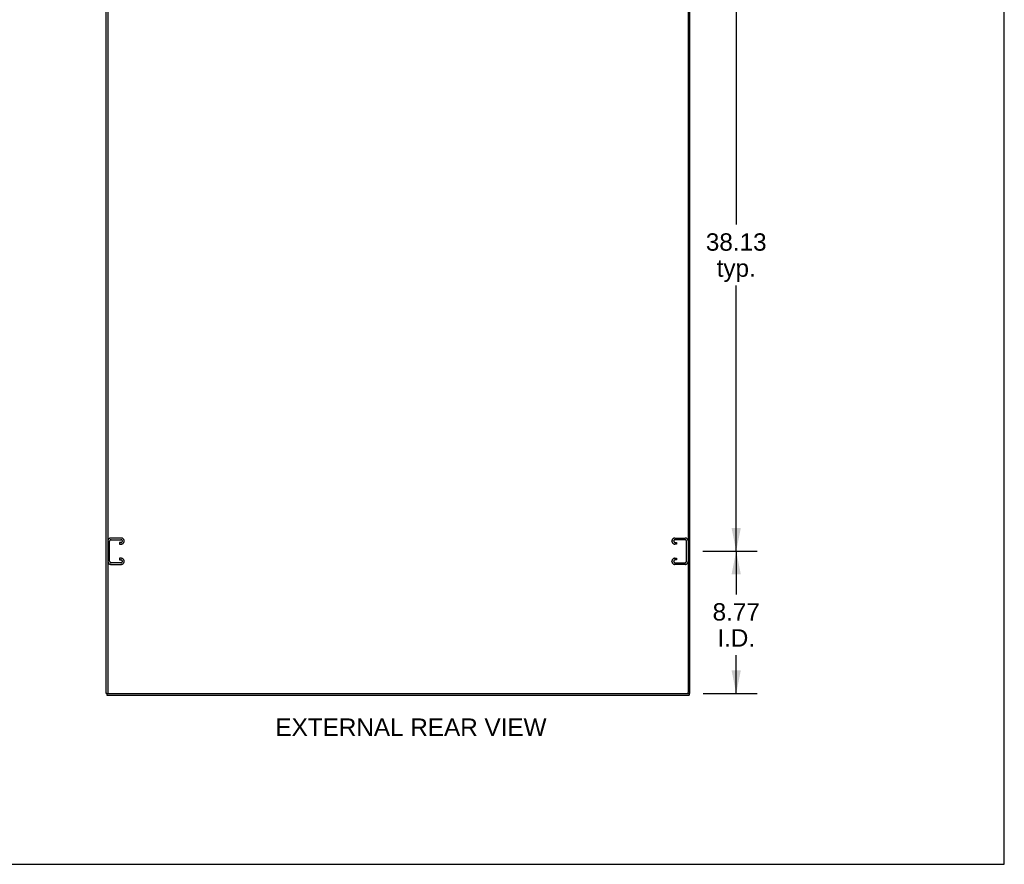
# Model space of a CAD drawing. Header units: inches. Extents: x 0 to 243, y 0 to 157.
# Tile 14 of 16: x 182 to 243, y 0 to 52. Entities that reach past the tile are written whole.
import ezdxf

# ---------------------------------------------------------------- set-up
doc = ezdxf.new("R2010")
doc.units = ezdxf.units.IN
doc.header["$LTSCALE"] = 13.357143
doc.header["$MEASUREMENT"] = 0
doc.linetypes.add('HIDDEN', pattern=[0.2, 0.1, -0.1])
doc.layers.get('0').update_dxf_attribs({"linetype": 'CONTINUOUS'})
doc.layers.add('DEFAULT_2', color=8, linetype='HIDDEN')
doc.layers.add('DIMENSIONS', color=7, linetype='CONTINUOUS')
doc.styles.get("Standard").update_dxf_attribs({"font": 'arial.ttf'})
doc.dimstyles.new('DIMSTYLE_1', dxfattribs={"dimtxt": 1.071429, "dimasz": 1.428571, "dimexe": 0.09, "dimexo": 0.07, "dimgap": 0.0375, "dimtad": 0, "dimtih": 1, "dimtoh": 1, "dimzin": 4, "dimdsep": 46, "dimtxsty": 'Standard', "dimblk": '_FILLED', "dimblk1": '_FILLED', "dimblk2": '_FILLED', "dimcen": 0.09, "dimazin": 1, "dimtfac": 1, "dimtdec": 3, "dimtofl": 0, "dimtmove": 0, "dimatfit": 3, "dimldrblk": '_FILLED', "dimfxl": 0, "dimtolj": 1, "dimtzin": 4, "dimarcsym": 0})

# ---------------------------------------------------------------- blocks, each defined once
blk = doc.blocks.new('_FILLED')
at = {"color": 0, "linetype": 'ByBlock'}
blk.add_solid([(0, 0), (-1, 0.2), (-1, -0.2)], dxfattribs=at)
blk = doc.blocks.new('*D5')
at = {"layer": 'DIMENSIONS', "color": 2, "linetype": 'Continuous'}
for p, q in [((224.26, 19.306), (227.612, 19.306)), ((226.326, 19.306), (226.326, 16.636)), ((226.326, 10.535), (226.326, 12.886)), ((224.291, 10.535), (227.612, 10.535))]:
    blk.add_line(p, q, dxfattribs=at)
at = {"layer": 'DIMENSIONS', "color": 2, "linetype": 'Continuous', "xscale": 1.4285714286, "yscale": 1.4285714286, "zscale": 1.4285714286}
for p, rotation in [((226.326, 19.306), 90), ((226.326, 10.535), 270)]:
    blk.add_blockref('_FILLED', p, dxfattribs=dict(at, rotation=rotation))
at = {"layer": 'DIMENSIONS', "color": 2, "linetype": 'Continuous', "insert": (226.326, 16.1), "char_height": 1.0714, "width": 2.91158, "attachment_point": 2, "line_spacing_factor": 0.9}
blk.add_mtext('8.77\\PI.D.', dxfattribs=at)
blk = doc.blocks.new('*D6')
at = {"layer": 'DIMENSIONS', "color": 2, "linetype": 'Continuous'}
for p, q in [((224.26, 57.431), (227.612, 57.431)), ((226.326, 57.431), (226.326, 39.44)), ((226.326, 19.306), (226.326, 35.69)), ((224.26, 19.306), (227.612, 19.306))]:
    blk.add_line(p, q, dxfattribs=at)
at = {"layer": 'DIMENSIONS', "color": 2, "linetype": 'Continuous', "xscale": 1.4285714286, "yscale": 1.4285714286, "zscale": 1.4285714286}
for p, rotation in [((226.326, 57.431), 90), ((226.326, 19.306), 270)]:
    blk.add_blockref('_FILLED', p, dxfattribs=dict(at, rotation=rotation))
at = {"layer": 'DIMENSIONS', "color": 2, "linetype": 'Continuous', "insert": (226.326, 38.904), "char_height": 1.0714, "width": 3.74403, "attachment_point": 2, "line_spacing_factor": 0.9}
blk.add_mtext('38.13\\Ptyp.', dxfattribs=at)

msp = doc.modelspace()

# ---------------------------------------------------------------- linework, layer by layer
at = {"color": 7, "linetype": 'Continuous'}
for p, q in [((242.857, 0), (242.857, 157.143)), ((187.52, 10.535), (187.468, 10.535)), ((187.52, 10.535), (187.52, 10.431)), ((187.537, 10.535), (187.621, 10.535)), ((187.572, 10.597), (187.572, 10.535)), ((223.308, 10.535), (223.4, 10.535)), ((223.364, 10.535), (223.364, 10.597)), ((223.416, 10.535), (223.468, 10.535)), ((223.416, 10.535), (223.416, 10.431)), ((0, 0), (242.857, 0))]:
    msp.add_line(p, q, dxfattribs=at)
at = {"color": 3, "linetype": 'Continuous'}
for p, q in [((187.468, 10.535), (187.468, 100.327)), ((187.572, 100.264), (187.572, 10.597)), ((223.364, 100.264), (223.364, 10.597)), ((223.468, 10.535), (223.468, 100.327)), ((187.52, 10.431), (223.416, 10.431)), ((187.635, 10.535), (223.302, 10.535))]:
    msp.add_line(p, q, dxfattribs=at)
for centre, start, end in [((187.635, 10.597), 180, 270), ((223.302, 10.597), 270, 360)]:
    msp.add_arc(centre, 0.0625, start, end, dxfattribs=at)
at = {"layer": 'DEFAULT_2', "color": 8, "linetype": 'HIDDEN'}
for p, q in [((188.403, 20.118), (187.763, 20.118)), ((222.544, 20.118), (223.184, 20.118)), ((187.583, 19.938), (187.583, 18.673)), ((187.687, 18.687), (187.687, 19.924)), ((187.777, 20.014), (188.389, 20.014)), ((188.389, 19.847), (188.302, 19.847)), ((188.302, 19.847), (188.302, 19.743)), ((188.302, 19.743), (188.403, 19.743)), ((188.583, 19.923), (188.583, 19.938)), ((222.364, 19.923), (222.364, 19.938)), ((222.646, 19.743), (222.544, 19.743)), ((223.17, 20.014), (222.558, 20.014)), ((222.558, 19.847), (222.646, 19.847)), ((222.646, 19.847), (222.646, 19.743)), ((223.26, 18.687), (223.26, 19.924)), ((188.403, 18.868), (188.302, 18.868)), ((188.302, 18.868), (188.302, 18.764)), ((222.544, 18.868), (222.646, 18.868)), ((222.646, 18.868), (222.646, 18.764)), ((187.763, 18.493), (188.403, 18.493)), ((188.389, 18.597), (187.777, 18.597)), ((188.302, 18.764), (188.389, 18.764)), ((188.583, 18.673), (188.583, 18.688)), ((222.364, 18.673), (222.364, 18.688)), ((223.184, 18.493), (222.544, 18.493)), ((222.646, 18.764), (222.558, 18.764)), ((222.558, 18.597), (223.17, 18.597))]:
    msp.add_line(p, q, dxfattribs=at)
for centre, radius, start, end in [((187.763, 19.938), 0.18, 90, 180), ((188.403, 19.938), 0.18, 0, 90), ((222.544, 19.938), 0.18, 90, 180), ((223.184, 19.938), 0.18, 0, 90), ((187.777, 19.924), 0.09, 90, 180), ((188.389, 19.924), 0.09, 4.14163, 90), ((188.389, 19.937), 0.09, 270, 355.85837), ((188.403, 19.923), 0.18, 270, 360), ((222.544, 19.923), 0.18, 180, 270), ((222.558, 19.924), 0.09, 90, 175.85837), ((222.558, 19.937), 0.09, 184.14163, 270), ((223.17, 19.924), 0.09, 0, 90), ((188.403, 18.688), 0.18, 0, 90), ((222.544, 18.688), 0.18, 90, 180), ((187.763, 18.673), 0.18, 180, 270), ((187.777, 18.687), 0.09, 180, 270), ((188.389, 18.674), 0.09, 4.14163, 90), ((188.389, 18.687), 0.09, 270, 355.85837), ((188.403, 18.673), 0.18, 270, 360), ((222.544, 18.673), 0.18, 180, 270), ((222.558, 18.674), 0.09, 90, 175.85837), ((222.558, 18.687), 0.09, 184.14163, 270), ((223.17, 18.687), 0.09, 270, 360), ((223.184, 18.673), 0.18, 270, 360)]:
    msp.add_arc(centre, radius, start, end, dxfattribs=at)

# ---------------------------------------------------------------- texts
at = {"layer": 'DIMENSIONS', "color": 2, "linetype": 'Continuous', "insert": (206.27, 8.992), "char_height": 1.07143, "width": 16.68083, "attachment_point": 2, "line_spacing_factor": 0.9}
msp.add_mtext('EXTERNAL REAR VIEW', dxfattribs=at)

# ---------------------------------------------------------------- dimensions: what is measured, and where the dimension line sits
at = {"layer": 'DIMENSIONS', "color": 2, "linetype": 'Continuous'}
for base, p1, p2, text, picture, middle in [((226.325826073, 57.430797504), (224.190465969, 19.305797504), (224.190465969, 57.430797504), '<>\\Ptyp.', '*D6', (226.325826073, 37.564726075)), ((226.326, 19.306), (224.221, 10.535), (224.19, 19.306), '<>\\PI.D.', '*D5', (226.326, 14.761))]:
    dim = msp.add_linear_dim(base=base, p1=p1, p2=p2, angle=90, text=text, dimstyle='DIMSTYLE_1', dxfattribs=at)
    dim.commit()
    dim.dimension.update_dxf_attribs({"geometry": picture, "text_midpoint": middle, "dimtype": 160})

doc.saveas('drawing.dxf')
